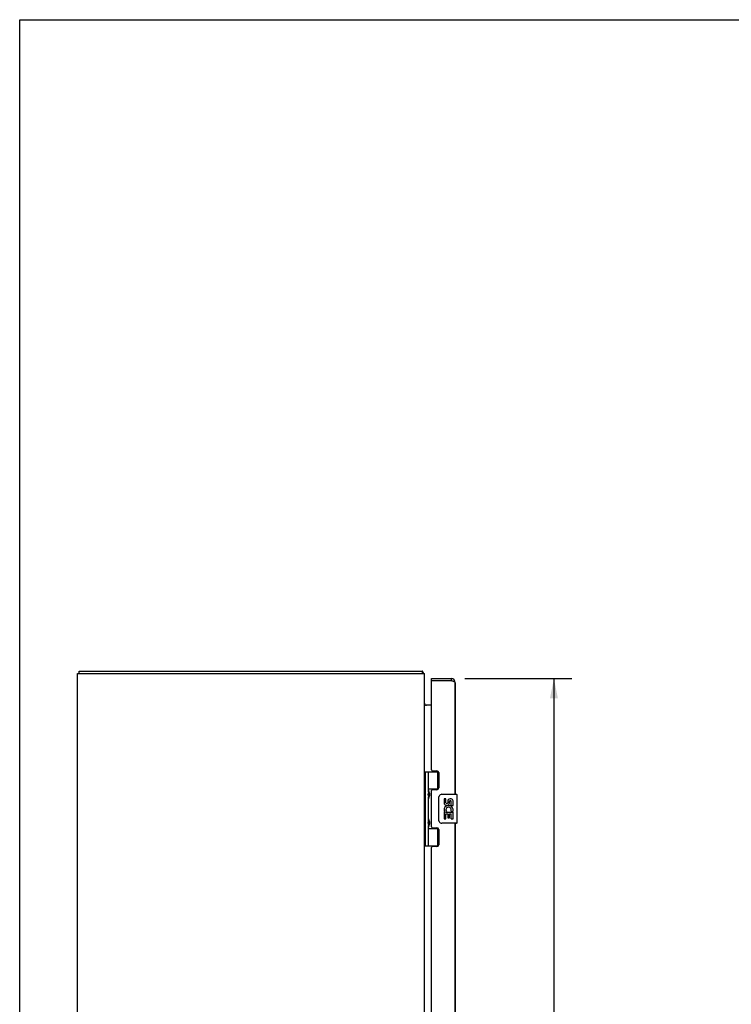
# Model space of a CAD drawing. Header units: inches. Extents: x 0 to 116, y 0 to 75.
# Tile 5 of 9: x 0 to 25, y 41 to 75. Entities that reach past the tile are written whole.
import ezdxf

# ---------------------------------------------------------------- set-up
doc = ezdxf.new("R2010")
doc.units = ezdxf.units.IN
doc.header["$LTSCALE"] = 6.394819
doc.header["$MEASUREMENT"] = 0
doc.layers.get('0').update_dxf_attribs({"linetype": 'CONTINUOUS'})
doc.layers.add('02___PRT_ALL_AXES', color=7, linetype='CONTINUOUS')
doc.layers.add('DIMENSIONS', color=7, linetype='CONTINUOUS')
doc.styles.get("Standard").update_dxf_attribs({"font": 'arial.ttf'})
doc.dimstyles.new('DIMSTYLE_1', dxfattribs={"dimtxt": 0.512953, "dimasz": 0.683938, "dimexe": 0.09, "dimexo": 0.07, "dimgap": 0.0375, "dimtad": 0, "dimtih": 1, "dimtoh": 1, "dimzin": 4, "dimdsep": 46, "dimtxsty": 'Standard', "dimblk": '_FILLED', "dimblk1": '_FILLED', "dimblk2": '_FILLED', "dimcen": 0.09, "dimazin": 1, "dimtfac": 1, "dimtdec": 3, "dimtofl": 0, "dimtmove": 0, "dimatfit": 3, "dimldrblk": '_FILLED', "dimfxl": 1, "dimtolj": 1, "dimtzin": 4, "dimarcsym": 0})

# ---------------------------------------------------------------- blocks, each defined once
blk = doc.blocks.new('_FILLED')
at = {"color": 0, "linetype": 'ByBlock'}
blk.add_solid([(0, 0), (-1, 0.2), (-1, -0.2)], dxfattribs=at)
blk = doc.blocks.new('*D3')
at = {"layer": 'DIMENSIONS', "color": 2, "linetype": 'Continuous'}
for p, q in [((15.396, 52.465), (19.088, 52.465)), ((18.473, 52.465), (18.473, 38.635)), ((18.473, 22.965), (18.473, 36.839)), ((15.396, 22.965), (19.088, 22.965))]:
    blk.add_line(p, q, dxfattribs=at)
at = {"layer": 'DIMENSIONS', "color": 2, "linetype": 'Continuous', "xscale": 0.6839378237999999, "yscale": 0.6839378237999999, "zscale": 0.6839378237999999}
for p, rotation in [((18.473, 52.465), 90), ((18.473, 22.965), 270)]:
    blk.add_blockref('_FILLED', p, dxfattribs=dict(at, rotation=rotation))
at = {"layer": 'DIMENSIONS', "color": 2, "linetype": 'Continuous', "insert": (18.473, 38.378), "char_height": 0.513, "width": 2.14716, "attachment_point": 2, "line_spacing_factor": 0.9}
blk.add_mtext('29.50\\PDOOR', dxfattribs=at)

msp = doc.modelspace()

# ---------------------------------------------------------------- linework, layer by layer
at = {"color": 7, "linetype": 'Continuous'}
for p, q in [((0, 0), (0, 75.233)), ((0, 75.233), (116.269, 75.233)), ((2.058, 52.64), (2.058, 52.715)), ((13.932, 52.64), (13.932, 52.715)), ((13.953, 52.671), (13.932, 52.651)), ((14.238, 52.39), (14.238, 52.465)), ((14.918, 52.465), (14.918, 52.39)), ((14.253, 52.39), (14.238, 52.39)), ((13.995, 49.244), (14.479, 49.244)), ((14.034, 46.685), (14.034, 49.244)), ((14.132, 48.547), (14.132, 49.244)), ((14.447, 49.244), (14.447, 48.654)), ((14.132, 48.654), (14.479, 48.654)), ((14.132, 47.563), (14.132, 48.366)), ((14.144, 48.357), (14.143, 48.354)), ((14.145, 48.361), (14.144, 48.357)), ((14.145, 48.555), (14.146, 48.551)), ((14.147, 48.364), (14.145, 48.361)), ((14.146, 48.551), (14.147, 48.547)), ((14.147, 48.547), (14.149, 48.544)), ((14.148, 48.368), (14.147, 48.364)), ((14.151, 48.376), (14.148, 48.368)), ((14.149, 48.544), (14.155, 48.527)), ((14.149, 48.527), (14.149, 48.528)), ((14.149, 48.527), (14.149, 48.387)), ((14.149, 48.386), (14.149, 48.387)), ((14.149, 48.386), (14.149, 48.386)), ((14.156, 48.388), (14.151, 48.376)), ((14.155, 48.527), (14.157, 48.523)), ((14.158, 48.392), (14.156, 48.388)), ((14.157, 48.523), (14.159, 48.519)), ((14.16, 48.397), (14.158, 48.392)), ((14.161, 48.401), (14.16, 48.397)), ((14.421, 48.645), (14.473, 48.645)), ((14.498, 47.565), (14.498, 48.365)), ((14.598, 48.465), (15.108, 48.465)), ((15.123, 47.48), (15.123, 48.45)), ((14.132, 46.685), (14.132, 47.382)), ((14.144, 47.373), (14.143, 47.37)), ((14.145, 47.377), (14.144, 47.373)), ((14.145, 47.57), (14.146, 47.567)), ((14.147, 47.38), (14.145, 47.377)), ((14.146, 47.567), (14.147, 47.563)), ((14.147, 47.563), (14.15, 47.557)), ((14.148, 47.384), (14.147, 47.38)), ((14.151, 47.392), (14.148, 47.384)), ((14.149, 47.543), (14.149, 47.544)), ((14.149, 47.543), (14.149, 47.403)), ((14.149, 47.402), (14.149, 47.403)), ((14.149, 47.402), (14.149, 47.401)), ((14.15, 47.557), (14.155, 47.543)), ((14.156, 47.404), (14.151, 47.392)), ((14.155, 47.543), (14.156, 47.541)), ((14.156, 47.541), (14.158, 47.537)), ((14.158, 47.408), (14.156, 47.404)), ((14.158, 47.537), (14.16, 47.533)), ((14.16, 47.412), (14.158, 47.408)), ((14.161, 47.417), (14.16, 47.412)), ((15.108, 47.465), (14.598, 47.465)), ((14.132, 47.276), (14.479, 47.276)), ((14.473, 47.285), (14.421, 47.285)), ((14.447, 47.276), (14.447, 46.685)), ((13.995, 46.685), (14.479, 46.685))]:
    msp.add_line(p, q, dxfattribs=at)
at = {"color": 3, "linetype": 'Continuous'}
for p, q in [((1.995, 22.79), (1.995, 52.64)), ((1.995, 52.64), (13.995, 52.64)), ((2.058, 52.715), (13.932, 52.715)), ((13.944, 52.691), (13.942, 52.698)), ((13.995, 22.79), (13.995, 52.64)), ((14.238, 52.465), (14.918, 52.465)), ((14.238, 49.306), (14.238, 52.375)), ((14.918, 52.39), (14.253, 52.39)), ((15.063, 52.32), (15.063, 48.465)), ((14.238, 51.54), (14.01, 51.54)), ((15.063, 47.465), (15.063, 27.965))]:
    msp.add_line(p, q, dxfattribs=at)
for points in [[(13.942, 52.698), (13.941, 52.7), (13.941, 52.702), (13.94, 52.704), (13.94, 52.706), (13.939, 52.707), (13.938, 52.709), (13.938, 52.71), (13.937, 52.711), (13.936, 52.712), (13.936, 52.713), (13.935, 52.714), (13.934, 52.714), (13.933, 52.714), (13.933, 52.715), (13.932, 52.715)], [(13.953, 52.671), (13.952, 52.673), (13.951, 52.674), (13.95, 52.676), (13.949, 52.678), (13.948, 52.68), (13.947, 52.682), (13.946, 52.684), (13.945, 52.687), (13.944, 52.689), (13.944, 52.691)], [(14.961, 52.376), (14.952, 52.379), (14.944, 52.382), (14.935, 52.384), (14.918, 52.39)], [(15.063, 52.32), (15.062, 52.322), (15.062, 52.325), (15.06, 52.328), (15.058, 52.33), (15.056, 52.333), (15.053, 52.336), (15.05, 52.339), (15.046, 52.341), (15.042, 52.344), (15.037, 52.347), (15.032, 52.349), (15.026, 52.352), (15.02, 52.355), (15.014, 52.357), (15.007, 52.36), (15, 52.363), (14.993, 52.365), (14.985, 52.368), (14.977, 52.371), (14.969, 52.374), (14.961, 52.376)], [(14.01, 51.54), (14.01, 51.541), (14.01, 51.542), (14.01, 51.543), (14.01, 51.545), (14.01, 51.546), (14.009, 51.547), (14.008, 51.549), (14.007, 51.55), (14.006, 51.552), (14.005, 51.553), (14.004, 51.554), (14.003, 51.555), (14.002, 51.557), (14, 51.558), (13.999, 51.559), (13.998, 51.56), (13.997, 51.562), (13.996, 51.563), (13.995, 51.564), (13.995, 51.565), (13.995, 51.566), (13.995, 51.568)], [(14.01, 51.566), (14.01, 51.566), (14.01, 51.565), (14.01, 51.565), (14.01, 51.564), (14.01, 51.563), (14.01, 51.563), (14.009, 51.562), (14.008, 51.56), (14.007, 51.559), (14.006, 51.558), (14.005, 51.557), (14.003, 51.555)]]:
    msp.add_lwpolyline(points, dxfattribs=at)
at = {"color": 7, "linetype": 'Continuous'}
for points in [[(14.132, 48.602), (14.132, 48.602), (14.132, 48.601), (14.133, 48.6), (14.133, 48.599), (14.133, 48.598), (14.133, 48.597), (14.133, 48.596), (14.133, 48.595), (14.133, 48.594), (14.133, 48.592), (14.133, 48.591), (14.134, 48.59), (14.134, 48.589), (14.134, 48.588), (14.134, 48.587), (14.135, 48.586), (14.135, 48.584), (14.135, 48.583), (14.135, 48.582), (14.136, 48.58), (14.136, 48.579), (14.137, 48.578), (14.137, 48.576), (14.137, 48.575), (14.138, 48.574), (14.138, 48.572), (14.139, 48.571), (14.139, 48.569), (14.14, 48.568), (14.14, 48.566), (14.141, 48.565), (14.141, 48.563), (14.142, 48.561), (14.143, 48.56), (14.143, 48.558), (14.145, 48.555)], [(14.143, 48.354), (14.142, 48.352), (14.141, 48.351), (14.141, 48.349), (14.14, 48.347), (14.14, 48.346), (14.139, 48.344), (14.139, 48.343), (14.138, 48.341), (14.138, 48.34), (14.137, 48.339), (14.137, 48.337), (14.137, 48.336), (14.136, 48.334), (14.136, 48.333), (14.135, 48.332), (14.135, 48.331), (14.135, 48.329), (14.135, 48.328), (14.134, 48.327), (14.134, 48.326), (14.134, 48.324), (14.134, 48.323), (14.133, 48.322), (14.133, 48.321), (14.133, 48.32), (14.133, 48.319), (14.133, 48.318), (14.133, 48.317), (14.133, 48.316), (14.133, 48.315), (14.133, 48.314), (14.132, 48.313), (14.132, 48.312), (14.132, 48.311)], [(14.159, 48.519), (14.16, 48.515), (14.161, 48.513), (14.162, 48.511), (14.163, 48.509), (14.163, 48.507), (14.164, 48.505), (14.165, 48.503), (14.166, 48.501), (14.166, 48.499), (14.167, 48.497), (14.167, 48.495), (14.168, 48.494), (14.168, 48.492), (14.169, 48.49), (14.169, 48.488), (14.17, 48.487), (14.17, 48.485), (14.171, 48.484), (14.171, 48.482), (14.171, 48.481), (14.172, 48.479), (14.172, 48.478), (14.172, 48.476), (14.172, 48.475), (14.173, 48.474), (14.173, 48.472), (14.173, 48.471), (14.173, 48.47), (14.173, 48.468), (14.173, 48.467), (14.174, 48.466), (14.174, 48.464), (14.174, 48.463), (14.174, 48.462), (14.174, 48.461), (14.174, 48.459), (14.174, 48.458), (14.174, 48.457), (14.174, 48.456), (14.174, 48.454), (14.174, 48.453), (14.174, 48.452), (14.174, 48.451), (14.174, 48.449), (14.174, 48.448), (14.173, 48.447), (14.173, 48.445), (14.173, 48.444), (14.173, 48.443), (14.173, 48.441), (14.173, 48.44), (14.172, 48.439), (14.172, 48.437), (14.172, 48.436), (14.172, 48.434), (14.171, 48.433), (14.171, 48.431), (14.171, 48.43), (14.17, 48.428), (14.17, 48.427), (14.169, 48.425), (14.169, 48.423), (14.168, 48.422), (14.168, 48.42), (14.167, 48.418), (14.167, 48.417), (14.166, 48.415), (14.166, 48.413), (14.165, 48.411), (14.164, 48.409), (14.163, 48.407), (14.163, 48.405), (14.162, 48.403), (14.161, 48.401)], [(14.498, 48.365), (14.498, 48.371), (14.498, 48.377), (14.499, 48.383), (14.501, 48.389), (14.502, 48.395), (14.504, 48.401)], [(14.132, 47.618), (14.132, 47.617), (14.132, 47.616), (14.133, 47.615), (14.133, 47.614), (14.133, 47.613), (14.133, 47.612), (14.133, 47.611), (14.133, 47.61), (14.133, 47.609), (14.133, 47.608), (14.133, 47.607), (14.134, 47.606), (14.134, 47.605), (14.134, 47.604), (14.134, 47.603), (14.135, 47.601), (14.135, 47.6), (14.135, 47.599), (14.135, 47.598), (14.136, 47.596), (14.136, 47.595), (14.137, 47.594), (14.137, 47.592), (14.137, 47.591), (14.138, 47.589), (14.138, 47.588), (14.139, 47.586), (14.139, 47.585), (14.14, 47.583), (14.14, 47.582), (14.141, 47.58), (14.141, 47.579), (14.142, 47.577), (14.143, 47.575), (14.143, 47.574), (14.145, 47.57)], [(14.143, 47.37), (14.142, 47.368), (14.141, 47.366), (14.141, 47.365), (14.14, 47.363), (14.14, 47.362), (14.139, 47.36), (14.139, 47.359), (14.138, 47.357), (14.138, 47.356), (14.137, 47.354), (14.137, 47.353), (14.137, 47.352), (14.136, 47.35), (14.136, 47.349), (14.135, 47.348), (14.135, 47.346), (14.135, 47.345), (14.135, 47.344), (14.134, 47.343), (14.134, 47.341), (14.134, 47.34), (14.134, 47.339), (14.133, 47.338), (14.133, 47.337), (14.133, 47.336), (14.133, 47.335), (14.133, 47.334), (14.133, 47.333), (14.133, 47.332), (14.133, 47.331), (14.133, 47.33), (14.132, 47.329), (14.132, 47.328), (14.132, 47.327)], [(14.16, 47.533), (14.161, 47.528), (14.162, 47.526), (14.163, 47.524), (14.163, 47.522), (14.164, 47.52), (14.165, 47.518), (14.166, 47.517), (14.166, 47.515), (14.167, 47.513), (14.167, 47.511), (14.168, 47.509), (14.168, 47.508), (14.169, 47.506), (14.169, 47.504), (14.17, 47.503), (14.17, 47.501), (14.171, 47.499), (14.171, 47.498), (14.171, 47.496), (14.172, 47.495), (14.172, 47.494), (14.172, 47.492), (14.172, 47.491), (14.173, 47.489), (14.173, 47.488), (14.173, 47.487), (14.173, 47.485), (14.173, 47.484), (14.173, 47.483), (14.174, 47.481), (14.174, 47.48), (14.174, 47.479), (14.174, 47.478), (14.174, 47.476), (14.174, 47.475), (14.174, 47.474), (14.174, 47.473), (14.174, 47.471), (14.174, 47.47), (14.174, 47.469), (14.174, 47.468), (14.174, 47.466), (14.174, 47.465), (14.174, 47.464), (14.173, 47.462), (14.173, 47.461), (14.173, 47.46), (14.173, 47.458), (14.173, 47.457), (14.173, 47.456), (14.172, 47.454), (14.172, 47.453), (14.172, 47.452), (14.172, 47.45), (14.171, 47.449), (14.171, 47.447), (14.171, 47.446), (14.17, 47.444), (14.17, 47.443), (14.169, 47.441), (14.169, 47.439), (14.168, 47.438), (14.168, 47.436), (14.167, 47.434), (14.167, 47.432), (14.166, 47.43), (14.166, 47.429), (14.165, 47.427), (14.164, 47.425), (14.163, 47.423), (14.163, 47.421), (14.162, 47.419), (14.161, 47.417)], [(14.504, 47.528), (14.502, 47.534), (14.501, 47.54), (14.499, 47.546), (14.498, 47.552), (14.498, 47.558), (14.498, 47.565)]]:
    msp.add_lwpolyline(points, dxfattribs=at)
at = {"color": 3, "linetype": 'Continuous'}
for centre, radius, start, end in [((13.85, 52.57), 0.145, 28.8685, 44.6014), ((14.918, 52.32), 0.145, 0, 90), ((14.253, 52.375), 0.015, 90, 180), ((14.065, 51.61), 0.07, 180, 270)]:
    msp.add_arc(centre, radius, start, end, dxfattribs=at)
at = {"color": 7, "linetype": 'Continuous'}
for centre, radius, start, end in [((14.918, 52.32), 0.07, 55.4674, 90), ((14.059, 48.527), 0.09, 0.672, 34.9249), ((14.059, 48.387), 0.09, 325.0751, 359.328), ((14.598, 48.365), 0.1, 90, 158.7946), ((15.108, 48.45), 0.015, 0, 90), ((14.059, 47.543), 0.09, 0.672, 34.9249), ((14.059, 47.403), 0.09, 325.0751, 359.328), ((14.598, 47.565), 0.1, 201.205, 270), ((15.108, 47.48), 0.015, 270, 360)]:
    msp.add_arc(centre, radius, start, end, dxfattribs=at)
for centre in [(14.227, 48.457), (14.227, 47.473)]:
    msp.add_ellipse(centre, major_axis=(0, 0.188), ratio=0.57735, start_param=1.066602, end_param=2.074991, dxfattribs=at)
at = {"layer": '02___PRT_ALL_AXES', "color": 3, "linetype": 'Continuous'}
for p, q in [((15.063, 48.465), (15.063, 52.32)), ((14.269, 49.275), (14.426, 49.275)), ((14.488, 49.213), (14.488, 48.684)), ((14.238, 47.338), (14.238, 48.591)), ((14.426, 48.622), (14.269, 48.622)), ((14.269, 47.307), (14.426, 47.307)), ((15.063, 27.965), (15.063, 47.465)), ((14.488, 47.245), (14.488, 46.716)), ((14.238, 28.806), (14.238, 46.623)), ((14.426, 46.654), (14.269, 46.654))]:
    msp.add_line(p, q, dxfattribs=at)
at = {"layer": '02___PRT_ALL_AXES', "color": 7, "linetype": 'Continuous'}
for p, q in [((14.421, 48.645), (14.421, 48.622)), ((14.673, 48.31), (14.673, 48.174)), ((14.736, 48.31), (14.673, 48.31)), ((14.736, 48.174), (14.736, 48.31)), ((14.801, 48.237), (14.801, 48.168)), ((14.862, 48.174), (14.861, 48.216)), ((14.924, 48.08), (14.924, 48.216)), ((14.924, 48.08), (14.985, 48.08)), ((14.985, 48.08), (14.985, 48.237)), ((14.673, 47.849), (14.673, 47.619)), ((14.691, 47.849), (14.673, 47.849)), ((14.726, 47.849), (14.753, 47.868)), ((14.726, 47.849), (14.985, 47.849)), ((14.736, 47.619), (14.736, 47.786)), ((14.736, 47.786), (14.801, 47.786)), ((14.801, 47.786), (14.801, 47.65)), ((14.801, 47.65), (14.862, 47.65)), ((14.862, 47.65), (14.862, 47.786)), ((14.862, 47.786), (14.924, 47.786)), ((14.917, 47.885), (14.974, 47.86)), ((14.924, 47.619), (14.924, 47.786)), ((14.985, 47.896), (14.985, 47.949)), ((14.985, 47.619), (14.985, 47.849)), ((14.421, 47.307), (14.421, 47.285)), ((14.673, 47.619), (14.736, 47.619)), ((14.924, 47.619), (14.985, 47.619))]:
    msp.add_line(p, q, dxfattribs=at)
at = {"layer": '02___PRT_ALL_AXES', "color": 3, "linetype": 'Continuous'}
for centre, radius, start, end in [((14.269, 49.306), 0.031, 180, 270), ((14.426, 49.213), 0.062, 0, 90), ((14.426, 48.684), 0.062, 270, 360), ((14.269, 48.591), 0.031, 90, 180), ((14.269, 47.338), 0.031, 180, 270), ((14.426, 47.245), 0.062, 0, 90), ((14.269, 46.623), 0.031, 90, 180), ((14.426, 46.716), 0.062, 270, 360)]:
    msp.add_arc(centre, radius, start, end, dxfattribs=at)
at = {"layer": '02___PRT_ALL_AXES', "color": 7, "linetype": 'Continuous'}
for centre, radius, start, end in [((14.767, 48.174), 0.0943, 180, 360), ((14.83, 47.923), 0.157, 9.7031, 161.8791), ((14.767, 48.174), 0.0314, 180, 261.2295), ((14.83, 47.923), 0.0943, 336.5966, 215.1122), ((14.767, 48.179), 0.0362, 263.4285, 341.7628), ((14.893, 48.216), 0.0943, 71.7267, 167.4338), ((14.893, 48.216), 0.0314, 0, 180.0485), ((14.893, 48.216), 0.0943, 12.5402, 71.701), ((14.827, 47.922), 0.154, 161.4199, 206.1963), ((14.83, 47.923), 0.157, 205.737, 207.8532), ((14.83, 47.923), 0.157, 336.5966, 350.2969)]:
    msp.add_arc(centre, radius, start, end, dxfattribs=at)

# ---------------------------------------------------------------- dimensions: what is measured, and where the dimension line sits
at = {"layer": 'DIMENSIONS', "color": 2, "linetype": 'Continuous'}
dim = msp.add_linear_dim(base=(18.473, 52.465), p1=(15.326, 22.965), p2=(15.326, 52.465), angle=90, text='<>\\PDOOR', dimstyle='DIMSTYLE_1', dxfattribs=at)
dim.commit()
dim.dimension.update_dxf_attribs({"geometry": '*D3', "text_midpoint": (18.473, 37.737), "dimtype": 160})

doc.saveas('drawing.dxf')
